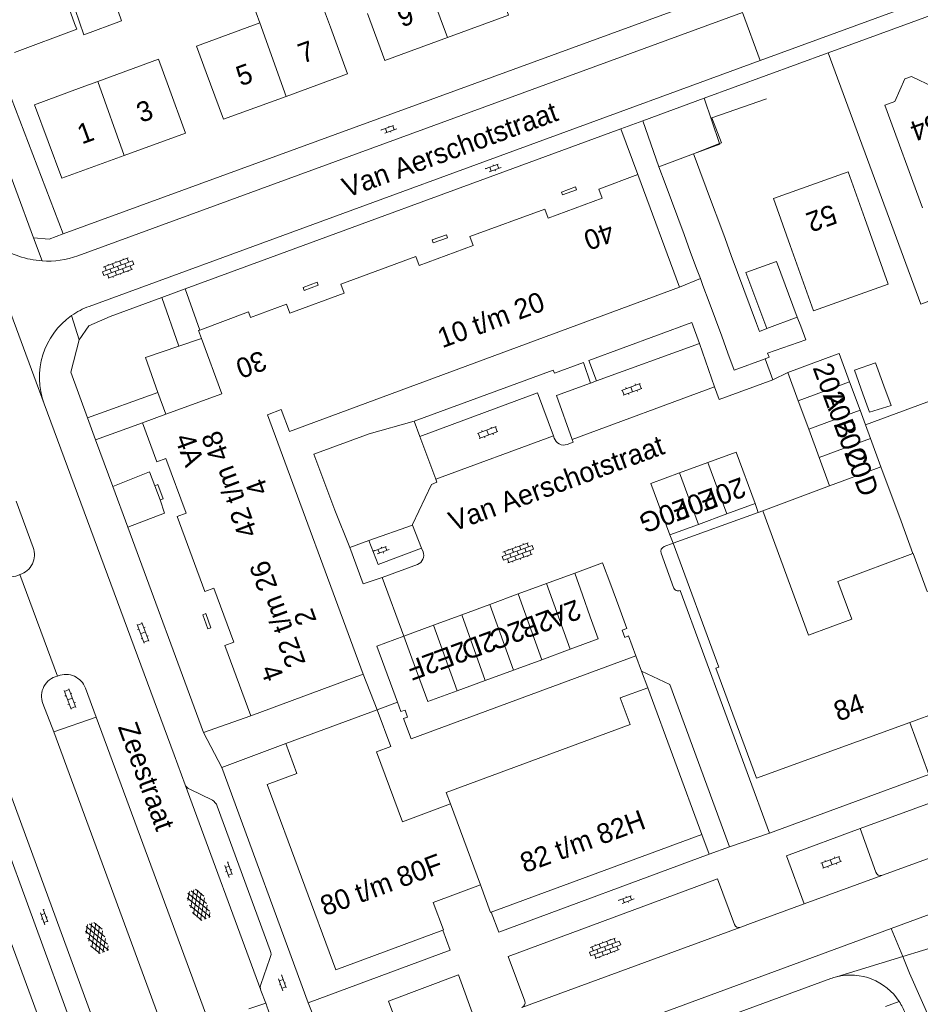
# Model space of a CAD drawing. Extents: x 99476 to 102828, y 406437 to 407931.
# Tile 80 of 162: x 100792 to 100882, y 406767 to 406866. Entities that reach past the tile are written whole.
import ezdxf

# ---------------------------------------------------------------- set-up
doc = ezdxf.new("R2010")
doc.units = 0
doc.header["$MEASUREMENT"] = 0
for name, color, linetype, lineweight in [('BG_bijgebouw', 253, 'Continuous', 0), ('BG_dakoverstek', 253, 'Continuous', 13), ('BG_dakoverstek bijgebouw', 253, 'Continuous', 0), ('BG_gesloten verharding', 253, 'Continuous', 0), ('BG_heg haag', 253, 'Continuous', 0), ('BG_hek', 253, 'Continuous', 0), ('BG_hoofdgebouw', 253, 'Continuous', 13), ('BG_huisnummer', 253, 'Continuous', 0), ('BG_kant verharding', 253, 'Continuous', 0), ('BG_open verharding', 253, 'Continuous', 0), ('BG_schutting', 253, 'Continuous', 0), ('BG_straatnaam', 253, 'Continuous', 0), ('BG_tussenmuur', 253, 'Continuous', 0), ('BG_vlakafsluiter', 253, 'Continuous', 0)]:
    doc.layers.add(name, color=color, linetype=linetype, lineweight=lineweight)
doc.styles.add('Style-WORKING', font='WORKING.shx')

# ---------------------------------------------------------------- blocks, each defined once
blk = doc.blocks.new('S02OV2')
at = {"layer": 'BG_open verharding', "linetype": 'Continuous', "lineweight": 0}
for p, q in [((0.052866, 0.482148), (0.183301, 0.482148)), ((0.183301, -1.01785), (0.183301, 0.982147)), ((0.183301, 0.895191), (0.705039, 0.895191)), ((0.705039, -1.01785), (0.705039, 0.982147)), ((0.705039, 0.43867), (0.835473, 0.43867)), ((0.052866, -0.517416), (0.183301, -0.517416)), ((0.183301, -0.017851), (0.705039, -0.017851)), ((0.183301, -0.930894), (0.705039, -0.930894)), ((0.705039, -0.473938), (0.835473, -0.473938))]:
    blk.add_line(p, q, dxfattribs=at)
blk = doc.blocks.new('S02OV4')
at = {"layer": 'BG_open verharding', "linetype": 'Continuous', "lineweight": 0}
for p, q in [((0, -0.200092), (0, 0.200092)), ((0, 0.2), (3.201, 0.2)), ((0.214, 0.6), (2.9, 0.6)), ((0.4, 0.199), (0.4, 0.6)), ((0.8, 0.6), (0.8, 0.7)), ((0.8, -0.2), (0.8, 0.2)), ((1.2, 0.2), (1.2, 0.6)), ((1.6, 0.6), (1.6, 0.7)), ((1.6, -0.2), (1.6, 0.2)), ((2, 0.199), (2, 0.6)), ((2.4, 0.6), (2.4, 0.7)), ((2.4, -0.2), (2.4, 0.2)), ((2.8, 0.2), (2.8, 0.6)), ((3.2, -0.199908), (3.2, 0.200092)), ((0, -0.2), (3.2, -0.199)), ((0.31, -0.6), (2.9, -0.6)), ((0.4, -0.6), (0.399, -0.2)), ((0.8, -0.7), (0.8, -0.6)), ((1.2, -0.6), (1.2, -0.2)), ((1.6, -0.7), (1.6, -0.6)), ((2, -0.6), (1.999, -0.2)), ((2.4, -0.7), (2.4, -0.6)), ((2.8, -0.6), (2.8, -0.2))]:
    blk.add_line(p, q, dxfattribs=at)
blk = doc.blocks.new('S02OV6')
at = {"layer": 'BG_open verharding', "linetype": 'Continuous', "lineweight": 0}
for p, q in [((0, 0.20784), (1.371449, 0.20784)), ((0.085505, 0.20784), (0.085505, 0.268177)), ((0.485, -0.192), (0.486, 0.207)), ((0.885505, 0.20784), (0.885505, 0.31106)), ((1.285, -0.193), (1.285, 0.207)), ((0.268333, -0.19216), (1.549656, -0.19216)), ((0.885505, -0.32925), (0.885505, -0.19216))]:
    blk.add_line(p, q, dxfattribs=at)
blk = doc.blocks.new('S01GV4')
at = {"layer": 'BG_gesloten verharding', "linetype": 'Continuous', "lineweight": 0}
for p, q in [((0, 0.278304), (0.9421, 0.823239)), ((0, -0.181671), (1.741927, 0.823239)), ((0, 0.098949), (1.593645, -0.823239)), ((0.117, -0.579), (1.53, 0.238)), ((0.163, 0.466), (2.296, -0.767)), ((0.531, -0.801), (3.134, 0.701)), ((0.567, 0.694), (2.709, -0.545)), ((1.118159, 0.823239), (3.097745, -0.32208)), ((1.293565, -0.823239), (3.161206, 0.256049)), ((1.529745, 0.23842), (2.542019, 0.823239)), ((1.91699, 0.823239), (3.161206, 0.104286)), ((2.715943, 0.823239), (3.161206, 0.565645)), ((0, -0.363991), (0.793486, -0.823239)), ((2.092105, -0.823239), (3.161206, -0.205903))]:
    blk.add_line(p, q, dxfattribs=at)

msp = doc.modelspace()

# ---------------------------------------------------------------- linework, layer by layer
at = {"layer": 'BG_bijgebouw', "linetype": 'Continuous', "lineweight": 0}
for p, q in [((100859.538, 406852.535), (100856.055, 406851.244)), ((100859.702, 406852.093), (100859.538, 406852.535)), ((100860.169, 406850.834), (100859.702, 406852.093)), ((100856.055, 406851.244), (100856.686, 406849.543)), ((100860.799, 406849.133), (100860.169, 406850.834)), ((100856.686, 406849.543), (100857.316, 406847.842)), ((100861.43, 406847.432), (100860.799, 406849.133)), ((100857.316, 406847.842), (100857.946, 406846.141)), ((100862.06, 406845.731), (100861.43, 406847.432)), ((100857.946, 406846.141), (100858.577, 406844.44)), ((100862.691, 406844.03), (100862.06, 406845.731)), ((100858.577, 406844.44), (100859.207, 406842.739)), ((100863.321, 406842.329), (100862.691, 406844.03)), ((100859.207, 406842.739), (100859.838, 406841.038)), ((100863.951, 406840.629), (100863.321, 406842.329)), ((100859.838, 406841.038), (100860.218, 406840.013)), ((100860.218, 406840.013), (100860.469, 406839.337)), ((100864.582, 406838.928), (100863.951, 406840.629)), ((100866.877, 406835.014), (100864.795, 406840.631)), ((100860.469, 406839.337), (100861.099, 406837.637)), ((100865.212, 406837.227), (100864.582, 406838.928)), ((100861.099, 406837.637), (100861.729, 406835.936)), ((100865.843, 406835.526), (100865.212, 406837.227)), ((100861.729, 406835.936), (100862.36, 406834.235)), ((100866.141, 406834.722), (100865.843, 406835.526)), ((100862.36, 406834.235), (100862.99, 406832.534)), ((100876.517, 406828.46), (100875.686, 406830.816)), ((100851.223, 406809.305), (100852.03, 406807.116)), ((100829.374, 406798.771), (100828.568, 406800.96)), ((100829.839, 406797.509), (100829.374, 406798.771)), ((100830.184, 406796.573), (100829.839, 406797.509)), ((100830.588, 406796.722), (100830.184, 406796.573))]:
    msp.add_line(p, q, dxfattribs=at)
at = {"layer": 'BG_bijgebouw', "linetype": 'Continuous', "lineweight": 0, "flags": 128}
for points in [[(100797.427, 406865.618), (100797.657, 406865.031), (100791.421, 406862.717)], [(100864.795, 406840.631), (100867.871, 406841.738), (100869.937, 406836.16)], [(100862.99, 406832.534), (100863.621, 406830.833), (100866.712, 406831.979)], [(100866.712, 406831.979), (100867.104, 406832.124), (100866.957, 406832.519)], [(100875.686, 406830.816), (100877.779, 406831.565), (100878.635, 406829.244)], [(100878.635, 406829.244), (100879.359, 406827.283), (100877.173, 406826.602), (100876.517, 406828.46)], [(100847.613, 406810.461), (100850.417, 406811.494), (100851.223, 406809.305)], [(100852.03, 406807.116), (100852.84, 406804.917), (100852.358, 406804.74)], [(100852.358, 406804.74), (100852.625, 406804.016), (100853.019, 406804.162), (100853.761, 406802.154)], [(100828.568, 406800.96), (100827.761, 406803.149), (100830.459, 406804.143)], [(100853.761, 406802.154), (100831.2, 406793.822), (100830.444, 406795.869), (100830.847, 406796.018), (100830.588, 406796.722)]]:
    msp.add_lwpolyline(points, dxfattribs=at)
at = {"layer": 'BG_dakoverstek', "linetype": 'Continuous', "lineweight": 13, "flags": 128}
msp.add_lwpolyline([(100822.123, 406867.91), (100821.406, 406869.87), (100815.294, 406867.671), (100816.012, 406865.674)], dxfattribs=at)
at = {"layer": 'BG_dakoverstek bijgebouw', "linetype": 'Continuous', "lineweight": 0}
for p, q in [((100796.322, 406868.753), (100797.427, 406865.618)), ((100869.937, 406836.16), (100870.288, 406835.239)), ((100866.877, 406835.014), (100866.141, 406834.722))]:
    msp.add_line(p, q, dxfattribs=at)
at = {"layer": 'BG_dakoverstek bijgebouw', "linetype": 'Continuous', "lineweight": 0, "flags": 128}
for points in [[(100797.068, 406868.318), (100798.359, 406864.469), (100802.141, 406865.879), (100800.883, 406869.609), (100797.068, 406868.318)], [(100870.288, 406835.239), (100870.802, 406833.888), (100866.957, 406832.519)]]:
    msp.add_lwpolyline(points, dxfattribs=at)
at = {"layer": 'BG_heg haag', "linetype": 'Continuous', "lineweight": 0}
msp.add_line((100866.858, 406858.064), (100861.354, 406856.159), dxfattribs=at)
at = {"layer": 'BG_hek', "linetype": 'Continuous', "lineweight": 0}
for p, q in [((100854.321, 406800.638), (100853.761, 406802.154)), ((100854.939, 406798.965), (100854.321, 406800.638)), ((100829.839, 406797.509), (100827.805, 406796.757))]:
    msp.add_line(p, q, dxfattribs=at)
at = {"layer": 'BG_hoofdgebouw', "linetype": 'Continuous', "lineweight": 13}
for p, q in [((100822.123, 406867.91), (100823.101, 406865.24)), ((100799.765, 406859.806), (100798.101, 406859.2)), ((100858.128, 406839.158), (100853.954, 406850.46)), ((100809.992, 406834.845), (100809.873, 406834.801)), ((100809.873, 406834.801), (100810.161, 406834.021)), ((100873.67, 406832.323), (100868.981, 406830.587)), ((100868.981, 406830.587), (100870.031, 406827.753)), ((100876.241, 406826.822), (100875.189, 406829.663)), ((100888.99, 406829.876), (100876.783, 406825.359)), ((100870.031, 406827.753), (100871.084, 406824.912)), ((100806.58, 406826.397), (100804.241, 406825.538)), ((100876.783, 406825.359), (100876.241, 406826.822)), ((100871.084, 406824.912), (100872.136, 406822.07)), ((100872.136, 406822.07), (100873.189, 406819.229)), ((100860.96, 406821.562), (100858.117, 406820.514)), ((100877.877, 406820.966), (100878.335, 406821.136)), ((100878.335, 406821.136), (100880.348, 406815.661)), ((100873.189, 406819.229), (100877.877, 406820.966)), ((100805.801, 406819.347), (100805.501, 406819.236)), ((100805.501, 406819.236), (100806.025, 406817.818)), ((100862.86, 406816.407), (100865.703, 406817.455)), ((100857.49, 406813.464), (100866.021, 406816.552)), ((100860.017, 406815.359), (100862.86, 406816.407)), ((100866.473, 406816.717), (100866.021, 406816.552)), ((100857.16, 406814.306), (100860.017, 406815.359)), ((100880.348, 406815.661), (100881.537, 406812.426)), ((100844.779, 406809.417), (100847.613, 406810.461)), ((100841.945, 406808.374), (100844.779, 406809.417)), ((100839.111, 406807.33), (100841.945, 406808.374)), ((100836.277, 406806.286), (100839.111, 406807.33)), ((100833.443, 406805.242), (100836.277, 406806.286)), ((100830.459, 406804.143), (100833.443, 406805.242)), ((100815.106, 406796.156), (100826.397, 406800.322)), ((100854.939, 406798.965), (100860.372, 406784.246)), ((100827.805, 406796.757), (100818.623, 406793.361)), ((100884.129, 406796.55), (100881.217, 406795.489)), ((100860.372, 406784.246), (100839.243, 406776.442))]:
    msp.add_line(p, q, dxfattribs=at)
at = {"layer": 'BG_hoofdgebouw', "linetype": 'Continuous', "lineweight": 13, "flags": 128}
for points in [[(100834.858, 406864.223), (100840.96, 406866.46), (100839.24, 406871.15)], [(100826.83, 406866.61), (100828.55, 406861.91), (100834.858, 406864.223)], [(100810.65, 406860.7), (100809.678, 406863.356), (100816.012, 406865.674)], [(100818.664, 406858.302), (100824.81, 406860.55), (100823.101, 406865.24)], [(100806.87, 406859.3), (100805.874, 406862.032), (100799.765, 406859.806)], [(100810.65, 406860.7), (100812.371, 406856), (100818.664, 406858.302)], [(100882.51, 406847.11), (100878.71, 406857.42), (100879.742, 406857.799), (100880.715, 406860.053), (100881.409, 406860.308), (100883.628, 406859.227), (100884.67, 406859.61), (100885.12, 406858.35), (100886.501, 406858.848)], [(100798.101, 406859.2), (100793.42, 406857.45), (100796.17, 406850.08), (100802.414, 406852.354)], [(100802.414, 406852.354), (100808.58, 406854.6), (100806.87, 406859.3)], [(100869.235, 406843.336), (100867.54, 406848.04), (100875.03, 406850.74), (100876.726, 406846.036)], [(100853.954, 406850.46), (100850.044, 406849.003), (100850.381, 406848.088), (100844.946, 406846.09), (100844.616, 406846.991), (100837.107, 406844.225), (100837.439, 406843.325), (100831.996, 406841.32), (100831.665, 406842.221), (100824.158, 406839.456), (100824.489, 406838.555), (100819.037, 406836.547), (100818.709, 406837.442), (100815.093, 406836.117), (100814.894, 406836.667), (100809.992, 406834.845)], [(100846.284, 406848.706), (100846.394, 406848.407), (100847.798, 406848.925), (100847.688, 406849.223), (100846.284, 406848.706)], [(100876.726, 406846.036), (100879.075, 406839.466), (100871.578, 406836.785), (100869.235, 406843.336)], [(100833.322, 406843.894), (100833.428, 406843.596), (100834.848, 406844.106), (100834.741, 406844.403), (100833.322, 406843.894)], [(100826.397, 406800.322), (100816.778, 406826.361), (100818.177, 406826.872), (100819.006, 406824.684), (100858.128, 406839.158)], [(100820.474, 406838.837), (100820.365, 406839.134), (100821.78, 406839.653), (100821.889, 406839.356), (100820.474, 406838.837)], [(100810.161, 406834.021), (100812.214, 406828.466), (100806.58, 406826.397)], [(100875.189, 406829.663), (100874.139, 406832.497), (100873.67, 406832.323)], [(100804.241, 406825.538), (100805.69, 406821.632), (100806.592, 406821.963), (100808.619, 406816.488), (100807.719, 406816.156), (100810.492, 406808.636), (100811.395, 406808.963), (100813.413, 406803.546), (100812.514, 406803.21), (100815.106, 406796.156)], [(100865.703, 406817.455), (100863.803, 406822.61), (100860.96, 406821.562)], [(100858.117, 406820.514), (100855.26, 406819.461), (100857.16, 406814.306)], [(100806.025, 406817.818), (100806.325, 406817.929), (100805.801, 406819.347)], [(100881.537, 406812.426), (100874.02, 406809.61), (100875.401, 406805.847), (100871.051, 406804.25), (100866.473, 406816.717)], [(100881.217, 406795.489), (100865.844, 406789.889), (100861.764, 406800.924), (100862.074, 406801.026), (100857.49, 406813.464)], [(100810.592, 406806.397), (100810.293, 406806.287), (100810.817, 406804.871), (100811.116, 406804.982), (100810.592, 406806.397)], [(100854.939, 406798.965), (100852.171, 406797.943), (100853.162, 406795.261), (100834.732, 406788.444), (100835.155, 406787.3)], [(100835.155, 406787.3), (100830.329, 406785.514), (100827.729, 406792.541), (100829.168, 406793.072), (100827.805, 406796.757)], [(100834.391, 406774.636), (100823.637, 406770.668), (100816.76, 406789.26), (100819.733, 406790.359), (100818.623, 406793.361)], [(100838.153, 406779.174), (100833.422, 406777.412), (100834.44, 406774.654), (100834.391, 406774.636)], [(100839.243, 406776.442), (100839.172, 406776.416), (100838.153, 406779.174)]]:
    msp.add_lwpolyline(points, dxfattribs=at)
at = {"layer": 'BG_kant verharding', "linetype": 'Continuous', "lineweight": 0}
for p, q in [((100796.287, 406844.494), (100862.5, 406868.71)), ((100885.157, 406868.842), (100866.228, 406861.905)), ((100890.291, 406868.999), (100873.042, 406862.678)), ((100797.76, 406842.31), (100864.458, 406866.705)), ((100873.042, 406862.678), (100860.616, 406858.125)), ((100866.228, 406861.905), (100798.906, 406837.233)), ((100787.04, 406861.091), (100793.32, 406844.11)), ((100860.616, 406858.125), (100854.439, 406855.861)), ((100854.439, 406855.861), (100856.055, 406851.244)), ((100808.545, 406838.995), (100852.255, 406855.058)), ((100852.255, 406855.058), (100853.954, 406850.46)), ((100787.26, 406846.683), (100794.386, 406827.454)), ((100809.992, 406834.845), (100808.545, 406838.995)), ((100807.913, 406833.246), (100806.203, 406838.135)), ((100849.782, 406829.748), (100860.121, 406833.509)), ((100860.121, 406833.509), (100861.646, 406829.157)), ((100866.712, 406831.979), (100867.482, 406829.867)), ((100867.482, 406829.867), (100868.981, 406830.587)), ((100861.646, 406829.157), (100847.368, 406823.876)), ((100849.192, 406829.533), (100849.782, 406829.748)), ((100798.734, 406826.062), (100805.792, 406828.595)), ((100794.386, 406827.454), (100807.418, 406792.214)), ((100799.555, 406823.836), (100804.241, 406825.538)), ((100831.506, 406825.723), (100832.063, 406824.164)), ((100833.682, 406819.875), (100832.063, 406824.164)), ((100845.481, 406824.248), (100833.682, 406819.875)), ((100845.555, 406824.015), (100845.481, 406824.248)), ((100801.276, 406819.169), (100799.555, 406823.836)), ((100802.783, 406815.082), (100801.276, 406819.169)), ((100873.189, 406819.229), (100866.473, 406816.717)), ((100791.572, 406817.684), (100793.29, 406813.03)), ((100866.021, 406816.552), (100865.703, 406817.455)), ((100831.356, 406815.279), (100826.972, 406813.733)), ((100831.335, 406815.332), (100831.356, 406815.279)), ((100831.356, 406815.279), (100832.254, 406812.98)), ((100810.386, 406794.463), (100802.783, 406815.082)), ((100857.49, 406813.464), (100857.16, 406814.306)), ((100825.043, 406813.04), (100826.972, 406813.733)), ((100856.582, 406813.123), (100857.49, 406813.464)), ((100832.254, 406812.98), (100832.4, 406812.606)), ((100857.529, 406809.034), (100856.28, 406812.468)), ((100831.833, 406811.335), (100828.291, 406810.009)), ((100828.291, 406810.009), (100830.459, 406804.143)), ((100867.162, 406784.368), (100858.2, 406808.718)), ((100795.719, 406800.133), (100795.8, 406800.15)), ((100798.519, 406798.931), (100799.595, 406796.019)), ((100795.35, 406794.54), (100794.27, 406797.38)), ((100782.627, 406796.171), (100799.348, 406751.005)), ((100799.595, 406796.019), (100795.35, 406794.54)), ((100799.595, 406796.019), (100810.897, 406765.405)), ((100815.106, 406796.156), (100810.386, 406794.463)), ((100883.127, 406790.241), (100881.217, 406795.489)), ((100806.83, 406763.358), (100795.35, 406794.54)), ((100812.219, 406790.97), (100818.623, 406793.361)), ((100807.418, 406792.214), (100808.529, 406789.219)), ((100790.033, 406790.914), (100800.209, 406763.165)), ((100820.879, 406767.34), (100812.219, 406790.97)), ((100867.162, 406784.368), (100883.127, 406790.241)), ((100808.529, 406789.219), (100816.112, 406768.629)), ((100811.263, 406787.686), (100808.996, 406788.79)), ((100788.994, 406787.418), (100797.302, 406764.763)), ((100817.067, 406772.601), (100811.745, 406787.094)), ((100877.826, 406780.458), (100876.237, 406784.825)), ((100860.372, 406784.246), (100861.087, 406782.272)), ((100863.153, 406782.985), (100867.162, 406784.368)), ((100861.087, 406782.272), (100863.153, 406782.985)), ((100878.492, 406780.15), (100886.189, 406782.972)), ((100870.626, 406777.263), (100878.436, 406780.129)), ((100878.436, 406780.129), (100878.492, 406780.15)), ((100865.261, 406775.294), (100870.626, 406777.263)), ((100831.744, 406757.282), (100879.345, 406774.795)), ((100842.303, 406766.874), (100864.265, 406774.925)), ((100865.261, 406775.294), (100864.265, 406774.925)), ((100880.514, 406771.992), (100879.345, 406774.795)), ((100816.114, 406769.177), (100817.015, 406771.786)), ((100881.21, 406770.323), (100880.514, 406771.992)), ((100873.3, 406769.78), (100833.799, 406755.33)), ((100883.392, 406765.325), (100881.21, 406770.323)), ((100816.129, 406768.583), (100816.112, 406768.629)), ((100816.641, 406767.307), (100816.129, 406768.583)), ((100816.641, 406767.307), (100814.906, 406766.732)), ((100816.672, 406767.229), (100816.641, 406767.307))]:
    msp.add_line(p, q, dxfattribs=at)
at = {"layer": 'BG_kant verharding', "linetype": 'Continuous', "lineweight": 0, "flags": 128}
for points in [[(100793.32, 406844.11), (100794.895, 406843.985), (100796.287, 406844.494)], [(100797.91, 406833.87), (100798.885, 406835.275), (100801.02, 406836.23), (100806.203, 406838.135)], [(100860.121, 406833.509), (100859.353, 406835.596), (100849.046, 406831.808), (100849.782, 406829.748)], [(100798.734, 406826.062), (100797.05, 406830.63), (100797.91, 406833.87)], [(100805.792, 406828.595), (100804.542, 406832.083), (100807.913, 406833.246)], [(100849.192, 406829.533), (100848.49, 406831.604), (100845.59, 406830.538), (100845.467, 406830.813), (100831.506, 406825.723)], [(100847.368, 406823.876), (100845.802, 406828.3), (100849.192, 406829.533)], [(100867.482, 406829.867), (100862.119, 406827.89), (100861.646, 406829.157)], [(100832.063, 406824.164), (100843.892, 406828.567), (100845.481, 406824.248)], [(100847.368, 406823.876), (100847.464, 406823.591), (100846.847, 406823.373)], [(100833.682, 406819.875), (100833.767, 406819.597), (100833.234, 406819.369), (100831.335, 406815.332)], [(100826.972, 406813.733), (100827.88, 406811.341), (100832.254, 406812.98)], [(100828.291, 406810.009), (100826.387, 406809.38), (100825.043, 406813.04)], [(100876.237, 406784.825), (100884.42, 406787.799), (100886.189, 406782.972)], [(100870.626, 406777.263), (100868.866, 406782.095), (100876.237, 406784.825)], [(100861.087, 406782.272), (100839.992, 406774.437), (100839.243, 406776.442)], [(100863.626, 406775.221), (100861.931, 406779.779), (100840.952, 406771.987), (100842.596, 406767.515)], [(100834.391, 406774.636), (100835.123, 406772.634), (100820.879, 406767.34)], [(100837.59, 406765.644), (100835.951, 406770.148), (100828.92, 406767.528), (100830.572, 406763.114)]]:
    msp.add_lwpolyline(points, dxfattribs=at)
at = {"layer": 'BG_kant verharding', "linetype": 'Continuous', "lineweight": 0}
for centre, radius, start, end in [((100794.738736, 406850.564997), 8.78903, 235.210183, 266.329006), ((100794.742511, 406850.563924), 8.788202, 266.303998, 290.081521), ((100801.514078, 406830.106142), 7.589083, 110.100128, 125.167533), ((100801.521508, 406830.089761), 7.606754, 125.142215, 200.273554), ((100810.618958, 406786.669408), 1.203432, 20.659733, 57.644484), ((100864.094525, 406775.394713), 0.499692, 200.343063, 289.947548), ((100816.347782, 406772.23773), 0.805754, 325.900642, 26.797892), ((100875.281774, 406764.340865), 5.788922, 104.115365, 110.019444), ((100875.289025, 406764.313465), 5.817263, 32.814952, 104.118814), ((100842.12388, 406767.34334), 0.502359, 290.888939, 19.980943), ((100875.280472, 406764.310037), 5.826309, 20.212036, 32.797697)]:
    msp.add_arc(centre, radius, start, end, dxfattribs=at)
at = {"layer": 'BG_kant verharding', "linetype": 'Continuous', "lineweight": 0, "extrusion": (0, 0, -1)}
for centre, radius, start, end in [((-100846.512738, 406824.321361), 1.005545, 250.584358, 342.261575), ((-100791.361282, 406812.306645), 2.059902, 159.441715, 253.654429), ((-100831.488758, 406812.250539), 0.978117, 158.690022, 249.393798), ((-100856.760411, 406812.643619), 0.511504, 339.919596, 69.5863), ((-100790.987541, 406812.06069), 1.975949, 241.149067, 339.230488), ((-100858.011806, 406809.188792), 0.507013, 248.211422, 342.223719), ((-100796.561016, 406798.205571), 2.088049, 68.625495, 159.670429), ((-100796.191556, 406798.126448), 2.061447, 338.770848, 76.747949), ((-100809.287083, 406789.57555), 0.837745, 290.332034, 334.810967), ((-100878.296804, 406780.600917), 0.492018, 253.566088, 343.113811), ((-100816.924689, 406768.900038), 0.856694, 341.556084, 18.862132), ((-100824.787772, 406769.371634), 8.393845, 328.043662, 345.210856)]:
    msp.add_arc(centre, radius, start, end, dxfattribs=at)
at = {"layer": 'BG_schutting', "linetype": 'Continuous', "lineweight": 0}
msp.add_line((100862.141, 406853.569), (100859.538, 406852.535), dxfattribs=at)
at = {"layer": 'BG_schutting', "linetype": 'Continuous', "lineweight": 0, "flags": 128}
msp.add_lwpolyline([(100861.354, 406856.159), (100862.345, 406853.65), (100862.141, 406853.569)], dxfattribs=at)
at = {"layer": 'BG_tussenmuur', "linetype": 'Continuous', "lineweight": 0}
for p, q in [((100830.97, 406874.637), (100834.858, 406864.223)), ((100816.012, 406865.674), (100818.664, 406858.302)), ((100799.765, 406859.806), (100802.414, 406852.354)), ((100870.031, 406827.753), (100875.189, 406829.663)), ((100871.084, 406824.912), (100876.241, 406826.822)), ((100876.783, 406825.359), (100877.295, 406823.966)), ((100872.136, 406822.07), (100877.295, 406823.966)), ((100877.295, 406823.966), (100878.335, 406821.136)), ((100860.96, 406821.562), (100862.86, 406816.407)), ((100858.117, 406820.514), (100860.017, 406815.359)), ((100847.613, 406810.461), (100848.39, 406808.29)), ((100844.779, 406809.417), (100847.142, 406802.819)), ((100841.945, 406808.374), (100844.308, 406801.775)), ((100848.39, 406808.29), (100849.177, 406806.094)), ((100839.111, 406807.33), (100841.474, 406800.732)), ((100836.277, 406806.286), (100838.64, 406799.688)), ((100833.443, 406805.242), (100835.806, 406798.644)), ((100849.177, 406806.094), (100849.976, 406803.863)), ((100830.459, 406804.143), (100831.274, 406801.929)), ((100847.142, 406802.819), (100849.976, 406803.863)), ((100844.308, 406801.775), (100847.142, 406802.819)), ((100831.274, 406801.929), (100832.081, 406799.74)), ((100841.474, 406800.732), (100844.308, 406801.775)), ((100838.64, 406799.688), (100841.474, 406800.732)), ((100832.081, 406799.74), (100832.881, 406797.567)), ((100835.806, 406798.644), (100838.64, 406799.688)), ((100832.881, 406797.567), (100835.806, 406798.644)), ((100835.155, 406787.3), (100838.153, 406779.174))]:
    msp.add_line(p, q, dxfattribs=at)
at = {"layer": 'BG_tussenmuur', "linetype": 'Continuous', "lineweight": 0, "flags": 128}
msp.add_lwpolyline([(100881.537, 406812.426), (100881.551, 406812.431), (100882.962, 406808.61), (100883.168, 406808.686), (100886.43, 406799.8)], dxfattribs=at)
at = {"layer": 'BG_vlakafsluiter', "linetype": 'Continuous', "lineweight": 0}
for p, q in [((100866.228, 406861.905), (100864.458, 406866.705)), ((100789.575, 406862.032), (100796.287, 406844.494)), ((100860.616, 406858.125), (100862.141, 406853.569)), ((100852.255, 406855.058), (100854.439, 406855.861)), ((100793.32, 406844.11), (100794.176, 406841.794)), ((100858.128, 406839.158), (100860.218, 406840.013)), ((100806.203, 406838.135), (100808.545, 406838.995)), ((100797.143, 406836.31), (100797.91, 406833.87)), ((100866.877, 406835.014), (100869.937, 406836.16)), ((100807.913, 406833.246), (100810.161, 406834.021)), ((100805.792, 406828.595), (100806.58, 406826.397)), ((100798.734, 406826.062), (100799.555, 406823.836)), ((100791.941, 406810.33), (100795.719, 406800.133)), ((100826.397, 406800.322), (100827.805, 406796.757)), ((100810.386, 406794.463), (100812.219, 406790.97)), ((100884.191, 406776.569), (100879.345, 406774.795)), ((100880.514, 406771.992), (100885.351, 406773.476)), ((100873.87, 406769.955), (100880.514, 406771.992)), ((100820.879, 406767.34), (100823.344, 406761.098)), ((100878.78, 406766.98), (100880.178, 406767.466))]:
    msp.add_line(p, q, dxfattribs=at)
at = {"layer": 'BG_vlakafsluiter', "linetype": 'Continuous', "lineweight": 0, "flags": 128}
for points in [[(100873.042, 406862.678), (100882.338, 406837.454), (100885.739, 406838.708), (100888.235, 406831.9)], [(100862.141, 406853.569), (100862.162, 406853.505), (100859.538, 406852.535)], [(100825.043, 406813.04), (100823.536, 406816.764), (100821.454, 406822.391), (100826.987, 406824.438), (100831.506, 406825.723)], [(100801.276, 406819.169), (100804.967, 406820.639), (100805.501, 406819.236)], [(100802.783, 406815.082), (100806.454, 406816.472), (100806.025, 406817.818)], [(100863.153, 406782.985), (100857.16, 406799.285), (100854.321, 406800.638)]]:
    msp.add_lwpolyline(points, dxfattribs=at)

# ---------------------------------------------------------------- block references
at = {"layer": 'BG_gesloten verharding', "linetype": 'Continuous', "lineweight": 0, "rotation": 290.30125}
for p in [(100809.307, 406778.657), (100799.094, 406775.326)]:
    msp.add_blockref('S01GV4', p, dxfattribs=at)
at = {"layer": 'BG_open verharding', "linetype": 'Continuous', "lineweight": 0}
for name, p, rotation in [('S02OV6', (100828.232, 406854.7), 20.120166), ('S02OV6', (100838.712, 406850.82), 20.120166), ('S02OV4', (100800.308, 406840.523), 20.120166), ('S02OV2', (100853.196, 406829.324), 290.30125), ('S02OV2', (100838.751, 406824.992), 290.30125), ('S02OV6', (100827.493, 406812.471), 20.556045), ('S02OV4', (100840.416, 406811.937), 20.247502), ('S02OV2', (100803.881, 406804.333), 20.247502), ('S02OV2', (100797.403, 406797.967), 200.247502), ('S02OV6', (100812.591, 406781.434), 290.06635), ('S02OV2', (100873.203, 406781.872), 290.173945), ('S02OV6', (100852.049, 406777.412), 20.120166), ('S02OV6', (100794.104, 406776.685), 290.06635), ('S02OV4', (100849.153, 406772.257), 20.173945), ('S02OV6', (100817.997, 406770.081), 290.06635)]:
    msp.add_blockref(name, p, dxfattribs=dict(at, rotation=rotation))

# ---------------------------------------------------------------- texts
at = {"layer": 'BG_huisnummer', "linetype": 'Continuous', "lineweight": 0, "style": 'Style-WORKING'}
for s, rotation, p in [('9', 20.120166, (100830.269, 406865.203)), ('7', 20.120166, (100820.319, 406861.569)), ('5', 20.120166, (100814.099, 406859.294)), ('3', 19.992894, (100804.1, 406855.629)), ('1', 19.992894, (100798.164, 406853.467)), ('54', 200.173945, (100883.859, 406856.648)), ('52', 199.811812, (100873.442, 406847.51)), ('40', 200.173945, (100851.118, 406845.699)), ('10 t/m 20', 20.30125, (100834.323, 406833.017)), ('30', 200.247502, (100816.221, 406832.841)), ('20A', 290.3749, (100871.459, 406831.093)), ('20B', 290.30125, (100872.511, 406828.256)), ('42 t/m 48', 110.30125, (100815.844, 406814.46)), ('20C', 290.3749, (100873.563, 406825.414)), ('4A', 290.30125, (100807.46, 406824.037)), ('20D', 290.354961, (100874.616, 406822.573)), ('20E', 200.173945, (100864.302, 406820.129)), ('4', 110.30125, (100816.942, 406818.704)), ('20F', 200.173945, (100861.459, 406819.081)), ('20G', 200.247502, (100858.609, 406818.031)), ('22 t/m 26', 110.247502, (100820.653, 406801.441)), ('2A', 200.247502, (100847.764, 406807.853)), ('2', 110.30125, (100821.749, 406805.682)), ('2B', 200.247502, (100844.93, 406806.809)), ('2C', 200.247502, (100842.096, 406805.765)), ('2D', 200.173945, (100839.262, 406804.721)), ('2E', 200.173945, (100836.428, 406803.677)), ('2F', 200.247502, (100833.519, 406802.606)), ('4', 290.173945, (100816.053, 406800.827)), ('84', 19.992894, (100874.063, 406795.558)), ('82 t/m 82H', 20.30125, (100842.612, 406780.351)), ('80 t/m 80F', 20.428617, (100822.56, 406776.034))]:
    msp.add_text(s, height=2, rotation=rotation, dxfattribs=at).set_placement(p)
at = {"layer": 'BG_straatnaam', "linetype": 'Continuous', "lineweight": 0, "style": 'Style-WORKING'}
for s, rotation, p in [('Van Aerschotstraat', 20.120166, (100824.756, 406848.109)), ('Van Aerschotstraat', 20.247502, (100835.44, 406814.612)), ('Zeestraat', 290.247502, (100801.758, 406795.045))]:
    msp.add_text(s, height=2, rotation=rotation, dxfattribs=at).set_placement(p)

doc.saveas('drawing.dxf')
